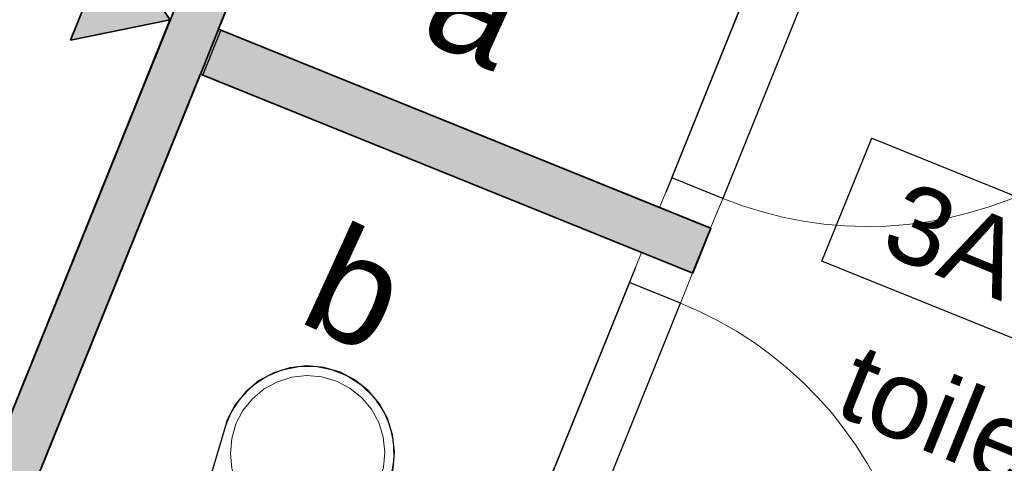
# Model space of a CAD drawing. Header units: millimetres. Extents: x -526411 to -400573, y 47353 to 130199.
# Tile 89 of 256: x -491095 to -489055, y 75692 to 76610. Entities that reach past the tile are written whole.
import ezdxf

# ---------------------------------------------------------------- set-up
doc = ezdxf.new("R2010")
doc.units = ezdxf.units.MM
for name, color, linetype, lineweight in [('01_ALGEMEEN', 7, 'Continuous', 18), ('08_RUIMTENUMMERING', 7, 'Continuous', 18), ('65_BRANDWEERSYMBOLEN', 7, 'Continuous', 18), ('74_--', 7, 'Continuous', 18), ('m-pg-03_AI_dwg', 8, 'Continuous', 18)]:
    doc.layers.add(name, color=color, linetype=linetype, lineweight=lineweight)
doc.styles.add('Arial', font='arial.ttf', dxfattribs={"height": 10.131986})
doc.styles.add('Arial_2', font='arial.ttf', dxfattribs={"height": 7.29503})
doc.styles.add('Frutiger', font='Frutrg__0.ttf', dxfattribs={"height": 7.29503})

# ---------------------------------------------------------------- blocks, each defined once
blk = doc.blocks.new('m-pg-03_AI_dwg_block 49-639017-3e Verdieping - Percelen telling LI')
at = {"layer": '01_ALGEMEEN', "color": 253, "lineweight": 25}
blk.add_line((-1176.406, -529.415), (-1123.847, -399.336), dxfattribs=at)
blk = doc.blocks.new('m-pg-03_AI_dwg_block 125-639093-3e Verdieping - Percelen telling LI')
at = {"layer": '01_ALGEMEEN', "color": 253, "lineweight": 25}
blk.add_line((-1140.524, -452.622), (-1121.025, -404.387), dxfattribs=at)
blk = doc.blocks.new('m-pg-03_AI_dwg_block 166-639134-3e Verdieping - Percelen telling LI')
at = {"layer": '01_ALGEMEEN', "color": 253, "lineweight": 25}
blk.add_line((-1075.098, -422.934), (-1073.416, -418.775), dxfattribs=at)
blk = doc.blocks.new('m-pg-03_AI_dwg_block 167-639135-3e Verdieping - Percelen telling LI')
at = {"layer": '01_ALGEMEEN', "color": 253, "lineweight": 25}
blk.add_line((-1073.416, -418.775), (-1119.318, -400.22), dxfattribs=at)
blk = doc.blocks.new('m-pg-03_AI_dwg_block 168-639136-3e Verdieping - Percelen telling LI')
at = {"layer": '01_ALGEMEEN', "color": 253, "lineweight": 25}
blk.add_line((-1075.105, -422.951), (-1121.005, -404.395), dxfattribs=at)
blk = doc.blocks.new('m-pg-03_AI_dwg_block 169-639137-3e Verdieping - Percelen telling LI')
at = {"layer": '01_ALGEMEEN', "color": 253, "lineweight": 25}
blk.add_line((-1119.348, -400.207), (-1099.275, -350.526), dxfattribs=at)
blk = doc.blocks.new('m-pg-03_AI_dwg_block 979-639947-3e Verdieping - Percelen telling LI')
at = {"layer": '01_ALGEMEEN', "color": 253, "lineweight": 25}
blk.add_line((-1120.762, -404.484), (-1119.089, -400.32), dxfattribs=at)
blk = doc.blocks.new('m-pg-03_AI_dwg_block 1112-640080-3e Verdieping - Percelen telling LI')
at = {"layer": '01_ALGEMEEN', "color": 253, "lineweight": 25}
blk.add_line((-1089.729, -459.152), (-1076.231, -425.745), dxfattribs=at)
blk = doc.blocks.new('m-pg-03_AI_dwg_block 1113-640081-3e Verdieping - Percelen telling LI')
at = {"layer": '01_ALGEMEEN', "color": 253, "lineweight": 25}
blk.add_line((-1076.231, -425.745), (-1080.993, -423.822), dxfattribs=at)
blk = doc.blocks.new('m-pg-03_AI_dwg_block 1114-640082-3e Verdieping - Percelen telling LI')
at = {"layer": '01_ALGEMEEN', "color": 253, "lineweight": 25}
blk.add_line((-1080.993, -423.822), (-1094.491, -457.228), dxfattribs=at)
blk = doc.blocks.new('m-pg-03_AI_dwg_block 1117-640085-3e Verdieping - Percelen telling LI')
at = {"layer": '01_ALGEMEEN', "color": 9, "lineweight": 9, "flags": 128}
blk.add_lwpolyline([(-1076.231, -425.745), (-1074.441, -426.524), (-1072.696, -427.4), (-1071.007, -428.369), (-1069.364, -429.427), (-1067.787, -430.573), (-1066.268, -431.803), (-1064.827, -433.114), (-1063.453, -434.5), (-1062.147, -435.959), (-1060.943, -437.485), (-1059.806, -439.075), (-1058.77, -440.724), (-1057.813, -442.428), (-1056.958, -444.18), (-1056.192, -445.976), (-1055.528, -447.811), (-1054.965, -449.679), (-1054.503, -451.575), (-1054.143, -453.493), (-1053.884, -455.428), (-1053.738, -457.374), (-1053.693, -459.325), (-1053.76, -461.275), (-1053.929, -463.219), (-1054.199, -465.151), (-1054.582, -467.066), (-1055.055, -468.957), (-1055.64, -470.82), (-1056.316, -472.648)], dxfattribs=at)
blk = doc.blocks.new('m-pg-03_AI_dwg_block 1118-640086-3e Verdieping - Percelen telling LI')
at = {"layer": '01_ALGEMEEN', "color": 9, "lineweight": 9}
blk.add_line((-1080.993, -423.822), (-1079.856, -421.023), dxfattribs=at)
blk = doc.blocks.new('m-pg-03_AI_dwg_block 1119-640087-3e Verdieping - Percelen telling LI')
at = {"layer": '01_ALGEMEEN', "color": 9, "lineweight": 9}
blk.add_line((-1079.259, -424.523), (-1080.993, -423.822), dxfattribs=at)
blk = doc.blocks.new('m-pg-03_AI_dwg_block 1120-640088-3e Verdieping - Percelen telling LI')
at = {"layer": '01_ALGEMEEN', "color": 9, "lineweight": 9}
blk.add_line((-1079.856, -421.023), (-1076.827, -422.246), dxfattribs=at)
blk = doc.blocks.new('m-pg-03_AI_dwg_block 1121-640089-3e Verdieping - Percelen telling LI')
at = {"layer": '01_ALGEMEEN', "color": 9, "lineweight": 9}
blk.add_line((-1076.231, -425.745), (-1079.259, -424.523), dxfattribs=at)
blk = doc.blocks.new('m-pg-03_AI_dwg_block 1122-640090-3e Verdieping - Percelen telling LI')
at = {"layer": '01_ALGEMEEN', "color": 9, "lineweight": 9, "flags": 128}
blk.add_lwpolyline([(-1076.827, -422.246), (-1075.094, -422.946), (-1076.231, -425.745)], dxfattribs=at)
blk = doc.blocks.new('m-pg-03_AI_dwg_block 1123-640091-3e Verdieping - Percelen telling LI')
at = {"layer": '01_ALGEMEEN', "color": 253, "lineweight": 25}
blk.add_line((-1095.065, -458.648), (-1080.43, -422.443), dxfattribs=at)
blk = doc.blocks.new('m-pg-03_AI_dwg_block 1129-640097-3e Verdieping - Percelen telling LI')
at = {"layer": '01_ALGEMEEN', "color": 253, "lineweight": 25}
blk.add_line((-1058.781, -382.571), (-1072.279, -415.978), dxfattribs=at)
blk = doc.blocks.new('m-pg-03_AI_dwg_block 1130-640098-3e Verdieping - Percelen telling LI')
at = {"layer": '01_ALGEMEEN', "color": 253, "lineweight": 25}
blk.add_line((-1072.279, -415.978), (-1077.041, -414.054), dxfattribs=at)
blk = doc.blocks.new('m-pg-03_AI_dwg_block 1131-640099-3e Verdieping - Percelen telling LI')
at = {"layer": '01_ALGEMEEN', "color": 253, "lineweight": 25}
blk.add_line((-1077.041, -414.054), (-1063.543, -380.648), dxfattribs=at)
blk = doc.blocks.new('m-pg-03_AI_dwg_block 1134-640102-3e Verdieping - Percelen telling LI')
at = {"layer": '01_ALGEMEEN', "color": 9, "lineweight": 9, "flags": 128}
blk.add_lwpolyline([(-1072.279, -415.978), (-1070.455, -416.659), (-1068.587, -417.242), (-1066.695, -417.722), (-1064.782, -418.098), (-1062.857, -418.371), (-1060.909, -418.539), (-1058.961, -418.601), (-1057.014, -418.557), (-1055.066, -418.408), (-1053.13, -418.154), (-1051.205, -417.796), (-1049.314, -417.334), (-1047.445, -416.77), (-1045.61, -416.106), (-1043.82, -415.343), (-1042.063, -414.485), (-1040.364, -413.533), (-1038.709, -412.489), (-1037.121, -411.359), (-1035.59, -410.144), (-1034.138, -408.848), (-1032.742, -407.475), (-1031.436, -406.029), (-1030.209, -404.513), (-1029.061, -402.934), (-1028.003, -401.295), (-1027.034, -399.601), (-1026.156, -397.857), (-1025.379, -396.068)], dxfattribs=at)
blk = doc.blocks.new('m-pg-03_AI_dwg_block 1135-640103-3e Verdieping - Percelen telling LI')
at = {"layer": '01_ALGEMEEN', "color": 9, "lineweight": 9}
blk.add_line((-1077.041, -414.054), (-1078.172, -416.835), dxfattribs=at)
blk = doc.blocks.new('m-pg-03_AI_dwg_block 1136-640104-3e Verdieping - Percelen telling LI')
at = {"layer": '01_ALGEMEEN', "color": 9, "lineweight": 9}
blk.add_line((-1075.308, -414.755), (-1077.041, -414.054), dxfattribs=at)
blk = doc.blocks.new('m-pg-03_AI_dwg_block 1137-640105-3e Verdieping - Percelen telling LI')
at = {"layer": '01_ALGEMEEN', "color": 9, "lineweight": 9}
blk.add_line((-1078.178, -416.852), (-1075.15, -418.075), dxfattribs=at)
blk = doc.blocks.new('m-pg-03_AI_dwg_block 1138-640106-3e Verdieping - Percelen telling LI')
at = {"layer": '01_ALGEMEEN', "color": 9, "lineweight": 9}
blk.add_line((-1072.279, -415.978), (-1075.308, -414.755), dxfattribs=at)
blk = doc.blocks.new('m-pg-03_AI_dwg_block 1139-640107-3e Verdieping - Percelen telling LI')
at = {"layer": '01_ALGEMEEN', "color": 9, "lineweight": 9}
for p, q in [((-1073.41, -418.759), (-1072.279, -415.978)), ((-1075.15, -418.075), (-1073.416, -418.775))]:
    blk.add_line(p, q, dxfattribs=at)
blk = doc.blocks.new('m-pg-03_AI_dwg_block 1140-640108-3e Verdieping - Percelen telling LI')
at = {"layer": '01_ALGEMEEN', "color": 253, "lineweight": 25}
blk.add_line((-1062.969, -379.228), (-1077.604, -415.432), dxfattribs=at)
blk = doc.blocks.new('m-pg-03_AI_dwg_block 1415-640383-3e Verdieping - Percelen telling LI')
at = {"layer": '01_ALGEMEEN', "color": 53, "lineweight": 35}
for p, q in [((-1119.314, -400.211), (-1121.001, -404.387)), ((-1121.001, -404.387), (-1161.656, -505.011))]:
    blk.add_line(p, q, dxfattribs=at)
at = {"layer": '01_ALGEMEEN', "color": 53, "lineweight": 35, "flags": 128}
blk.add_lwpolyline([(-1176.384, -529.446), (-1103.417, -348.843), (-1099.242, -350.529), (-1119.314, -400.211)], dxfattribs=at)
blk = doc.blocks.new('m-pg-03_AI_dwg_block 1416-640384-3e Verdieping - Percelen telling LI')
at = {"layer": '01_ALGEMEEN'}
blk.add_hatch(color=10, dxfattribs=at).paths.add_polyline_path([(-1182.74, -557.198), (-1099.242, -350.529), (-1103.417, -348.843), (-1186.916, -555.512)], flags=0)
at = {"layer": '01_ALGEMEEN', "color": 133}
for p, q in [((-1119.314, -400.211), (-1121.001, -404.387)), ((-1121.001, -404.387), (-1161.656, -505.011))]:
    blk.add_line(p, q, dxfattribs=at)
at = {"layer": '01_ALGEMEEN', "color": 133, "flags": 128}
blk.add_lwpolyline([(-1176.384, -529.446), (-1103.417, -348.843), (-1099.242, -350.529), (-1119.314, -400.211)], dxfattribs=at)
blk = doc.blocks.new('m-pg-03_AI_dwg_block 1417-640385-3e Verdieping - Percelen telling LI')
at = {"layer": '01_ALGEMEEN', "color": 133}
blk.add_line((-1176.384, -529.446), (-1103.417, -348.843), dxfattribs=at)
blk = doc.blocks.new('m-pg-03_AI_dwg_block 1418-640386-3e Verdieping - Percelen telling LI')
at = {"layer": '01_ALGEMEEN', "color": 133}
for p, q in [((-1099.242, -350.529), (-1119.314, -400.211)), ((-1119.314, -400.211), (-1121.001, -404.387)), ((-1121.001, -404.387), (-1161.656, -505.011))]:
    blk.add_line(p, q, dxfattribs=at)
blk = doc.blocks.new('m-pg-03_AI_dwg_block 1421-640389-3e Verdieping - Percelen telling LI')
at = {"layer": '01_ALGEMEEN', "color": 53, "lineweight": 35, "flags": 128}
blk.add_lwpolyline([(-1121.003, -404.387), (-1119.316, -400.211), (-1073.384, -418.77), (-1075.071, -422.945)], close=True, dxfattribs=at)
blk = doc.blocks.new('m-pg-03_AI_dwg_block 1422-640390-3e Verdieping - Percelen telling LI')
at = {"layer": '01_ALGEMEEN'}
blk.add_hatch(color=10, dxfattribs=at).paths.add_polyline_path([(-1075.071, -422.945), (-1073.384, -418.77), (-1119.316, -400.211), (-1121.003, -404.387), (-1110.084, -408.798)], flags=0)
at = {"layer": '01_ALGEMEEN', "color": 133, "flags": 128}
blk.add_lwpolyline([(-1121.003, -404.387), (-1119.316, -400.211), (-1073.384, -418.77), (-1075.071, -422.945)], close=True, dxfattribs=at)
blk = doc.blocks.new('m-pg-03_AI_dwg_block 1423-640391-3e Verdieping - Percelen telling LI')
at = {"layer": '01_ALGEMEEN', "color": 133}
blk.add_line((-1119.316, -400.211), (-1073.384, -418.77), dxfattribs=at)
blk = doc.blocks.new('m-pg-03_AI_dwg_block 1424-640392-3e Verdieping - Percelen telling LI')
at = {"layer": '01_ALGEMEEN', "color": 133}
blk.add_line((-1075.071, -422.945), (-1121.003, -404.387), dxfattribs=at)
blk = doc.blocks.new('m-pg-03_AI_dwg_block 1425-640393-3e Verdieping - Percelen telling LI')
at = {"layer": '01_ALGEMEEN', "color": 133}
blk.add_line((-1121.003, -404.387), (-1119.316, -400.211), dxfattribs=at)
blk = doc.blocks.new('m-pg-03_AI_dwg_block 1426-640394-3e Verdieping - Percelen telling LI')
at = {"layer": '01_ALGEMEEN', "color": 133}
blk.add_line((-1073.384, -418.77), (-1075.071, -422.945), dxfattribs=at)
blk = doc.blocks.new('m-pg-03_AI_dwg_block 2-641149-3e Verdieping - Percelen telling LI')
for name in ['m-pg-03_AI_dwg_block 49-639017-3e Verdieping - Percelen telling LI', 'm-pg-03_AI_dwg_block 1415-640383-3e Verdieping - Percelen telling LI', 'm-pg-03_AI_dwg_block 1416-640384-3e Verdieping - Percelen telling LI', 'm-pg-03_AI_dwg_block 1417-640385-3e Verdieping - Percelen telling LI', 'm-pg-03_AI_dwg_block 1418-640386-3e Verdieping - Percelen telling LI', 'm-pg-03_AI_dwg_block 169-639137-3e Verdieping - Percelen telling LI', 'm-pg-03_AI_dwg_block 1140-640108-3e Verdieping - Percelen telling LI', 'm-pg-03_AI_dwg_block 1131-640099-3e Verdieping - Percelen telling LI', 'm-pg-03_AI_dwg_block 1129-640097-3e Verdieping - Percelen telling LI', 'm-pg-03_AI_dwg_block 1134-640102-3e Verdieping - Percelen telling LI', 'm-pg-03_AI_dwg_block 1421-640389-3e Verdieping - Percelen telling LI', 'm-pg-03_AI_dwg_block 1422-640390-3e Verdieping - Percelen telling LI', 'm-pg-03_AI_dwg_block 1425-640393-3e Verdieping - Percelen telling LI', 'm-pg-03_AI_dwg_block 979-639947-3e Verdieping - Percelen telling LI', 'm-pg-03_AI_dwg_block 167-639135-3e Verdieping - Percelen telling LI', 'm-pg-03_AI_dwg_block 1423-640391-3e Verdieping - Percelen telling LI', 'm-pg-03_AI_dwg_block 125-639093-3e Verdieping - Percelen telling LI', 'm-pg-03_AI_dwg_block 168-639136-3e Verdieping - Percelen telling LI', 'm-pg-03_AI_dwg_block 1424-640392-3e Verdieping - Percelen telling LI', 'm-pg-03_AI_dwg_block 1135-640103-3e Verdieping - Percelen telling LI', 'm-pg-03_AI_dwg_block 1130-640098-3e Verdieping - Percelen telling LI', 'm-pg-03_AI_dwg_block 1136-640104-3e Verdieping - Percelen telling LI', 'm-pg-03_AI_dwg_block 1138-640106-3e Verdieping - Percelen telling LI', 'm-pg-03_AI_dwg_block 1139-640107-3e Verdieping - Percelen telling LI', 'm-pg-03_AI_dwg_block 1137-640105-3e Verdieping - Percelen telling LI', 'm-pg-03_AI_dwg_block 166-639134-3e Verdieping - Percelen telling LI', 'm-pg-03_AI_dwg_block 1426-640394-3e Verdieping - Percelen telling LI', 'm-pg-03_AI_dwg_block 1118-640086-3e Verdieping - Percelen telling LI', 'm-pg-03_AI_dwg_block 1120-640088-3e Verdieping - Percelen telling LI', 'm-pg-03_AI_dwg_block 1123-640091-3e Verdieping - Percelen telling LI', 'm-pg-03_AI_dwg_block 1122-640090-3e Verdieping - Percelen telling LI', 'm-pg-03_AI_dwg_block 1114-640082-3e Verdieping - Percelen telling LI', 'm-pg-03_AI_dwg_block 1113-640081-3e Verdieping - Percelen telling LI', 'm-pg-03_AI_dwg_block 1119-640087-3e Verdieping - Percelen telling LI', 'm-pg-03_AI_dwg_block 1121-640089-3e Verdieping - Percelen telling LI', 'm-pg-03_AI_dwg_block 1112-640080-3e Verdieping - Percelen telling LI', 'm-pg-03_AI_dwg_block 1117-640085-3e Verdieping - Percelen telling LI']:
    blk.add_blockref(name, (0, 0))
blk = doc.blocks.new('m-pg-03_AI_dwg_block 3152-642121-3e Verdieping - Percelen telling LI')
at = {"layer": '01_ALGEMEEN', "insert": (-1096.633, -391.692), "char_height": 10.132, "width": 9.39507, "attachment_point": 1, "rotation": 335.4445, "line_spacing_factor": 0.938532, "style": 'Arial'}
blk.add_mtext('a', dxfattribs=at)
blk = doc.blocks.new('m-pg-03_AI_dwg_block 3154-642123-3e Verdieping - Percelen telling LI')
at = {"layer": '01_ALGEMEEN', "insert": (-1107.902, -418.143), "char_height": 10.132, "width": 9.39507, "attachment_point": 1, "rotation": 335.4445, "line_spacing_factor": 0.938532, "style": 'Arial'}
blk.add_mtext('b', dxfattribs=at)
blk = doc.blocks.new('m-pg-03_AI_dwg_block 8028-646996-3e Verdieping - Percelen telling LI')
at = {"layer": '65_BRANDWEERSYMBOLEN', "color": 53, "lineweight": 35, "flags": 128}
blk.add_lwpolyline([(-1123.814, -399.329), (-1133.115, -401.215), (-1129.19, -391.506)], close=True, dxfattribs=at)
blk = doc.blocks.new('m-pg-03_AI_dwg_block 8029-646997-3e Verdieping - Percelen telling LI')
at = {"layer": '65_BRANDWEERSYMBOLEN'}
blk.add_hatch(color=10, dxfattribs=at).paths.add_polyline_path([(-1133.115, -401.215), (-1123.814, -399.329), (-1129.19, -391.506)], flags=0)
at = {"layer": '65_BRANDWEERSYMBOLEN', "color": 133, "flags": 128}
blk.add_lwpolyline([(-1123.814, -399.329), (-1133.115, -401.215), (-1129.19, -391.506)], close=True, dxfattribs=at)
blk = doc.blocks.new('m-pg-03_AI_dwg_block 8027-646998-3e Verdieping - Percelen telling LI')
for name in ['m-pg-03_AI_dwg_block 8028-646996-3e Verdieping - Percelen telling LI', 'm-pg-03_AI_dwg_block 8029-646997-3e Verdieping - Percelen telling LI']:
    blk.add_blockref(name, (0, 0))
blk = doc.blocks.new('m-pg-03_AI_dwg_block 8713-647681-3e Verdieping - Percelen telling LI')
at = {"layer": '74_--', "color": 253, "lineweight": 25, "flags": 128}
blk.add_lwpolyline([(-1116.246, -452.681), (-1109.983, -455.211), (-1103.837, -443.412), (-1103.475, -442.71), (-1103.033, -441.184), (-1102.898, -439.605), (-1103.072, -438.029), (-1103.55, -436.517), (-1104.312, -435.128), (-1105.331, -433.913), (-1106.566, -432.919), (-1107.971, -432.185), (-1109.493, -431.738), (-1111.071, -431.596), (-1112.648, -431.764), (-1114.161, -432.235), (-1115.555, -432.992), (-1116.774, -434.005), (-1117.772, -435.236), (-1118.512, -436.638), (-1118.74, -437.398), (-1122.509, -450.152)], close=True, dxfattribs=at)
at = {"layer": '74_--', "color": 133, "flags": 128}
blk.add_lwpolyline([(-1116.246, -452.681), (-1109.983, -455.211), (-1103.837, -443.412), (-1103.475, -442.71), (-1103.033, -441.184), (-1102.898, -439.605), (-1103.072, -438.029), (-1103.55, -436.517), (-1104.312, -435.128), (-1105.331, -433.913), (-1106.566, -432.919), (-1107.971, -432.185), (-1109.493, -431.738), (-1111.071, -431.596), (-1112.648, -431.764), (-1114.161, -432.235), (-1115.555, -432.992), (-1116.774, -434.005), (-1117.772, -435.236), (-1118.512, -436.638), (-1118.74, -437.398), (-1122.509, -450.152)], close=True, dxfattribs=at)
blk = doc.blocks.new('m-pg-03_AI_dwg_block 8714-647682-3e Verdieping - Percelen telling LI')
at = {"layer": '74_--', "color": 213, "lineweight": 13}
blk.add_line((-1121.862, -447.985), (-1108.944, -453.202), dxfattribs=at)
blk = doc.blocks.new('m-pg-03_AI_dwg_block 8715-647683-3e Verdieping - Percelen telling LI')
at = {"layer": '74_--', "color": 213, "lineweight": 13, "flags": 128}
for points in [[(-1117.687, -437.007), (-1117.032, -435.755), (-1116.146, -434.656), (-1115.062, -433.75), (-1113.822, -433.073), (-1112.475, -432.651), (-1111.07, -432.5), (-1109.663, -432.626), (-1108.308, -433.024), (-1107.057, -433.679), (-1105.957, -434.565), (-1105.051, -435.648), (-1104.374, -436.888), (-1103.952, -438.236), (-1103.801, -439.64), (-1103.927, -441.047), (-1104.325, -442.402)], [(-1104.325, -442.402), (-1104.98, -443.654), (-1105.866, -444.754), (-1106.95, -445.659), (-1108.19, -446.336), (-1109.537, -446.758), (-1110.942, -446.909), (-1112.349, -446.783), (-1113.704, -446.385), (-1114.955, -445.731), (-1116.055, -444.844), (-1116.961, -443.761), (-1117.638, -442.521), (-1118.06, -441.173), (-1118.211, -439.769), (-1118.085, -438.362), (-1117.687, -437.007)]]:
    blk.add_lwpolyline(points, dxfattribs=at)
blk = doc.blocks.new('m-pg-03_AI_dwg_block 8716-647684-3e Verdieping - Percelen telling LI')
at = {"layer": '74_--', "color": 213, "lineweight": 13, "flags": 128}
for points in [[(-1117.687, -437.007), (-1117.032, -435.755), (-1116.146, -434.656), (-1115.062, -433.75), (-1113.822, -433.073), (-1112.475, -432.651), (-1111.07, -432.5), (-1109.663, -432.626), (-1108.308, -433.024), (-1107.057, -433.679), (-1105.957, -434.565), (-1105.051, -435.648), (-1104.374, -436.888), (-1103.952, -438.236), (-1103.801, -439.64), (-1103.927, -441.047), (-1104.325, -442.402)], [(-1104.325, -442.402), (-1104.98, -443.654), (-1105.866, -444.754), (-1106.95, -445.659), (-1108.19, -446.336), (-1109.537, -446.758), (-1110.942, -446.909), (-1112.349, -446.783), (-1113.704, -446.385), (-1114.955, -445.731), (-1116.055, -444.844), (-1116.961, -443.761), (-1117.638, -442.521), (-1118.06, -441.173), (-1118.211, -439.769), (-1118.085, -438.362), (-1117.687, -437.007)]]:
    blk.add_lwpolyline(points, dxfattribs=at)
blk = doc.blocks.new('m-pg-03_AI_dwg_block 8717-647685-3e Verdieping - Percelen telling LI')
at = {"layer": '74_--', "color": 213, "lineweight": 13, "flags": 128}
for points in [[(-1103.837, -443.412), (-1103.253, -441.946), (-1102.965, -440.395), (-1102.985, -438.817), (-1103.311, -437.273), (-1103.931, -435.822), (-1104.821, -434.52), (-1105.948, -433.416), (-1107.269, -432.552), (-1108.732, -431.962), (-1110.282, -431.667), (-1111.86, -431.68), (-1113.405, -431.999), (-1114.858, -432.613), (-1116.164, -433.498), (-1117.273, -434.62), (-1118.143, -435.937), (-1118.74, -437.398)], [(-1118.74, -437.398), (-1122.509, -450.152), (-1116.246, -452.681)], [(-1116.246, -452.681), (-1109.983, -455.211), (-1103.837, -443.412)]]:
    blk.add_lwpolyline(points, dxfattribs=at)
blk = doc.blocks.new('m-pg-03_AI_dwg_block 8712-647686-3e Verdieping - Percelen telling LI')
for name in ['m-pg-03_AI_dwg_block 8713-647681-3e Verdieping - Percelen telling LI', 'm-pg-03_AI_dwg_block 8717-647685-3e Verdieping - Percelen telling LI', 'm-pg-03_AI_dwg_block 8715-647683-3e Verdieping - Percelen telling LI', 'm-pg-03_AI_dwg_block 8716-647684-3e Verdieping - Percelen telling LI', 'm-pg-03_AI_dwg_block 8714-647682-3e Verdieping - Percelen telling LI']:
    blk.add_blockref(name, (0, 0))
blk = doc.blocks.new('m-pg-03_AI_dwg_block 8850-647818-3e Verdieping - Percelen telling LI')
at = {"layer": '08_RUIMTENUMMERING', "color": 253, "lineweight": 25, "flags": 128}
blk.add_lwpolyline([(-1063.028, -421.832), (-1058.391, -410.35), (-1022.899, -424.681), (-1027.536, -436.164)], close=True, dxfattribs=at)
at = {"layer": '08_RUIMTENUMMERING', "color": 133, "flags": 128}
blk.add_lwpolyline([(-1063.028, -421.832), (-1058.391, -410.35), (-1022.899, -424.681), (-1027.536, -436.164)], close=True, dxfattribs=at)
blk = doc.blocks.new('m-pg-03_AI_dwg_block 8851-647819-3e Verdieping - Percelen telling LI')
at = {"layer": '08_RUIMTENUMMERING', "insert": (-1043.239, -419.566), "char_height": 7.295, "width": 4.10554, "attachment_point": 1, "rotation": 338.01076, "line_spacing_factor": 1.017696, "style": 'Frutiger'}
blk.add_mtext('-', dxfattribs=at)
blk = doc.blocks.new('m-pg-03_AI_dwg_block 8852-647820-3e Verdieping - Percelen telling LI')
at = {"layer": '08_RUIMTENUMMERING', "color": 133, "flags": 128}
blk.add_lwpolyline([(-1058.391, -410.35), (-1022.899, -424.681), (-1027.536, -436.164), (-1063.028, -421.832)], close=True, dxfattribs=at)
blk = doc.blocks.new('m-pg-03_AI_dwg_block 8853-647821-3e Verdieping - Percelen telling LI')
at = {"layer": '08_RUIMTENUMMERING', "color": 133, "flags": 128}
blk.add_lwpolyline([(-1063.028, -421.832), (-1058.391, -410.35), (-1022.899, -424.681)], dxfattribs=at)
blk = doc.blocks.new('m-pg-03_AI_dwg_block 8854-647822-3e Verdieping - Percelen telling LI')
at = {"layer": '08_RUIMTENUMMERING', "color": 133, "flags": 128}
blk.add_lwpolyline([(-1063.028, -421.832), (-1027.536, -436.164), (-1022.899, -424.681)], dxfattribs=at)
blk = doc.blocks.new('m-pg-03_AI_dwg_block 8849-647823-3e Verdieping - Percelen telling LI')
for name in ['m-pg-03_AI_dwg_block 8850-647818-3e Verdieping - Percelen telling LI', 'm-pg-03_AI_dwg_block 8852-647820-3e Verdieping - Percelen telling LI', 'm-pg-03_AI_dwg_block 8853-647821-3e Verdieping - Percelen telling LI', 'm-pg-03_AI_dwg_block 8854-647822-3e Verdieping - Percelen telling LI', 'm-pg-03_AI_dwg_block 8851-647819-3e Verdieping - Percelen telling LI']:
    blk.add_blockref(name, (0, 0))
blk = doc.blocks.new('m-pg-03_AI_dwg_block 8855-647824-3e Verdieping - Percelen telling LI')
at = {"layer": '08_RUIMTENUMMERING', "insert": (-1059.364, -429.26), "char_height": 7.295, "width": 25.63373, "attachment_point": 1, "rotation": 338.01076, "line_spacing_factor": 0.938532, "style": 'Arial_2'}
blk.add_mtext('toilet', dxfattribs=at)
blk = doc.blocks.new('m-pg-03_AI_dwg_block 8856-647825-3e Verdieping - Percelen telling LI')
at = {"layer": '08_RUIMTENUMMERING', "insert": (-1055.092, -414.164), "char_height": 7.295, "width": 14.86401, "attachment_point": 1, "rotation": 338.01076, "line_spacing_factor": 0.938532, "style": 'Arial_2'}
blk.add_mtext('3A', dxfattribs=at)
blk = doc.blocks.new('m-pg-03_AI_dwg-638970-3e Verdieping - Percelen telling LI')
for name in ['m-pg-03_AI_dwg_block 2-641149-3e Verdieping - Percelen telling LI', 'm-pg-03_AI_dwg_block 8027-646998-3e Verdieping - Percelen telling LI', 'm-pg-03_AI_dwg_block 3152-642121-3e Verdieping - Percelen telling LI', 'm-pg-03_AI_dwg_block 8849-647823-3e Verdieping - Percelen telling LI', 'm-pg-03_AI_dwg_block 8856-647825-3e Verdieping - Percelen telling LI', 'm-pg-03_AI_dwg_block 3154-642123-3e Verdieping - Percelen telling LI', 'm-pg-03_AI_dwg_block 8855-647824-3e Verdieping - Percelen telling LI', 'm-pg-03_AI_dwg_block 8712-647686-3e Verdieping - Percelen telling LI']:
    blk.add_blockref(name, (0, 0))

msp = doc.modelspace()

# ---------------------------------------------------------------- block references
at = {"layer": 'm-pg-03_AI_dwg', "color": 133, "xscale": 22.2068924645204, "yscale": 22.2068924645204, "zscale": 22.2068924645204}
msp.add_blockref('m-pg-03_AI_dwg-638970-3e Verdieping - Percelen telling LI', (-465826.5, 85478), dxfattribs=at)

doc.saveas('drawing.dxf')
